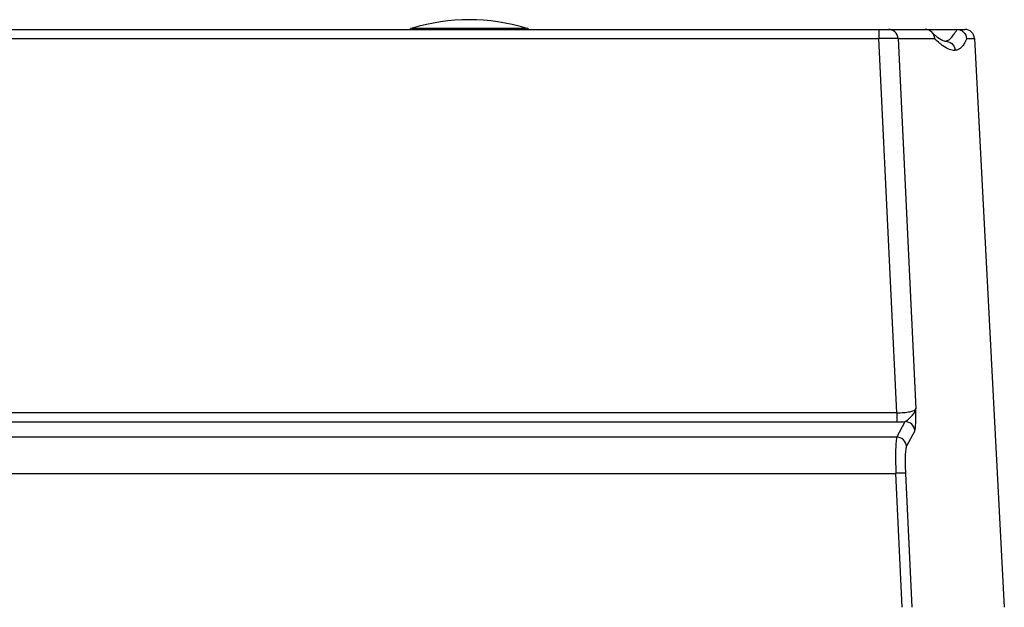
# Model space of a CAD drawing. Header units: millimetres. Extents: x 42 to 339, y 169 to 362.
# Tile 12 of 12: x 280 to 331, y 332 to 362. Entities that reach past the tile are written whole.
import ezdxf

# ---------------------------------------------------------------- set-up
doc = ezdxf.new("R2010")
doc.units = ezdxf.units.MM
doc.header["$LTSCALE"] = 34.608482
doc.layers.get('0').update_dxf_attribs({"linetype": 'CONTINUOUS'})

msp = doc.modelspace()

# ---------------------------------------------------------------- linework, layer by layer
at = {"color": 7, "linetype": 'Continuous'}
for p, q in [((129.715, 361.363), (328.904, 361.363)), ((300.403, 361.422), (306.278, 361.422)), ((324.469, 361.363), (324.469, 360.889)), ((130.214, 360.889), (324.469, 360.889)), ((325.393, 341.596), (324.469, 360.889)), ((325.463, 360.889), (327.35, 360.889)), ((325.463, 360.889), (326.378, 341.805)), ((328.993, 360.889), (329.403, 360.889)), ((329.403, 360.889), (330.94, 331.563)), ((325.393, 341.596), (129.203, 341.596)), ((325.393, 341.596), (325.393, 341.128)), ((129.203, 341.128), (325.393, 341.128)), ((325.394, 340.339), (325.828, 341.138)), ((325.394, 340.339), (56.375, 340.339)), ((326.324, 340.67), (325.891, 339.872)), ((56.302, 338.47), (325.346, 338.47)), ((325.674, 331.563), (325.346, 338.47)), ((325.843, 338.47), (326.171, 331.563))]:
    msp.add_line(p, q, dxfattribs=at)
msp.add_lwpolyline([(327.86, 360.755), (327.764, 360.78), (327.518, 360.932), (327.211, 361.211)], dxfattribs=at)
for centre, radius, start, end in [((303.34, 351.863), 10, 72.9196, 107.0804), ((300.697, 360.466), 1, 107.0804, 114.2263), ((305.984, 360.466), 1, 65.7737, 72.9196), ((328.904, 360.863), 0.5, 3, 90), ((329.158, 362.44), 2.371, 232.1614, 233.4128), ((325.398, 350.411), 9.283, 269.9706, 272.6498)]:
    msp.add_arc(centre, radius, start, end, dxfattribs=at)
for points, knots in [([(325.463, 360.889), (325.457, 361.017), (325.339, 361.269), (325.084, 361.363), (324.966, 361.363)], [0, 0, 0, 0, 0.521734, 1, 1, 1, 1]), ([(327.861, 360.755), (327.924, 360.76), (328.051, 360.794), (328.224, 360.918), (328.341, 361.13), (328.472, 361.265), (328.491, 361.363)], [0, 0, 0, 0, 0.206097, 0.42345, 0.672918, 1, 1, 1, 1]), ([(328.493, 361.363), (328.617, 361.363), (328.874, 361.263), (328.987, 361.012), (328.993, 360.889)], [0, 0, 0, 0, 0.500047, 1, 1, 1, 1]), ([(325.463, 360.889), (325.431, 360.897), (325.322, 360.894), (325.112, 360.901), (324.813, 360.895), (324.589, 360.892), (324.469, 360.889)], [0, 0, 0, 0, 0.10061, 0.322807, 0.636753, 1, 1, 1, 1]), ([(327.703, 360.568), (327.675, 360.59), (327.551, 360.69), (327.435, 360.801), (327.35, 360.889)], [0, 0, 0, 0, 0.229027, 1, 1, 1, 1]), ([(327.861, 360.755), (327.99, 360.764), (328.267, 360.675), (328.389, 360.412), (328.396, 360.283)], [0, 0, 0, 0, 0.499598, 1, 1, 1, 1]), ([(328.993, 360.887), (328.961, 360.799), (328.892, 360.643), (328.754, 360.449), (328.587, 360.322), (328.459, 360.288), (328.397, 360.284)], [0, 0, 0, 0, 0.311808, 0.569611, 0.790397, 1, 1, 1, 1]), ([(328.397, 360.283), (328.348, 360.279), (328.11, 360.296), (327.895, 360.425), (327.745, 360.536)], [0, 0, 0, 0, 0.206202, 1, 1, 1, 1]), ([(325.393, 341.596), (325.514, 341.593), (325.74, 341.598), (326.043, 341.637), (326.252, 341.693), (326.365, 341.764), (326.378, 341.805)], [0, 0, 0, 0, 0.352316, 0.656803, 0.875618, 1, 1, 1, 1]), ([(325.827, 341.138), (325.875, 341.156), (325.974, 341.242), (326.177, 341.441), (326.359, 341.641), (326.378, 341.805)], [0, 0, 0, 0, 0.173247, 0.43486, 1, 1, 1, 1]), ([(326.324, 340.67), (326.346, 340.714), (326.359, 340.856), (326.376, 341.106), (326.379, 341.438), (326.379, 341.679), (326.378, 341.805)], [0, 0, 0, 0, 0.128398, 0.364591, 0.66695, 1, 1, 1, 1]), ([(326.324, 340.67), (326.316, 340.791), (326.202, 341.037), (325.95, 341.136), (325.827, 341.138)], [0, 0, 0, 0, 0.498734, 1, 1, 1, 1]), ([(325.394, 340.339), (325.383, 340.313), (325.37, 340.24), (325.345, 340.027), (325.331, 339.65), (325.328, 339.1), (325.338, 338.689), (325.346, 338.47)], [0, 0, 0, 0, 0.045232, 0.118706, 0.34278, 0.648106, 1, 1, 1, 1]), ([(325.891, 339.872), (325.883, 339.993), (325.768, 340.239), (325.517, 340.338), (325.394, 340.339)], [0, 0, 0, 0, 0.498592, 1, 1, 1, 1]), ([(325.891, 339.872), (325.881, 339.853), (325.867, 339.798), (325.842, 339.639), (325.827, 339.355), (325.825, 338.943), (325.835, 338.635), (325.843, 338.47)], [0, 0, 0, 0, 0.046161, 0.11992, 0.343482, 0.648547, 1, 1, 1, 1]), ([(325.843, 338.47), (325.826, 338.478), (325.769, 338.475), (325.667, 338.481), (325.519, 338.476), (325.408, 338.473), (325.346, 338.47)], [0, 0, 0, 0, 0.110904, 0.327955, 0.625573, 1, 1, 1, 1])]:
    msp.add_open_spline(points, degree=3, knots=knots, dxfattribs=at)
for points in [[(327.211, 361.211), (327.121, 361.304), (326.983, 361.363), (326.854, 361.363)], [(327.351, 360.889), (327.344, 361.006), (327.293, 361.127), (327.211, 361.211)]]:
    msp.add_open_spline(points, degree=3, dxfattribs=at)

doc.saveas('drawing.dxf')
